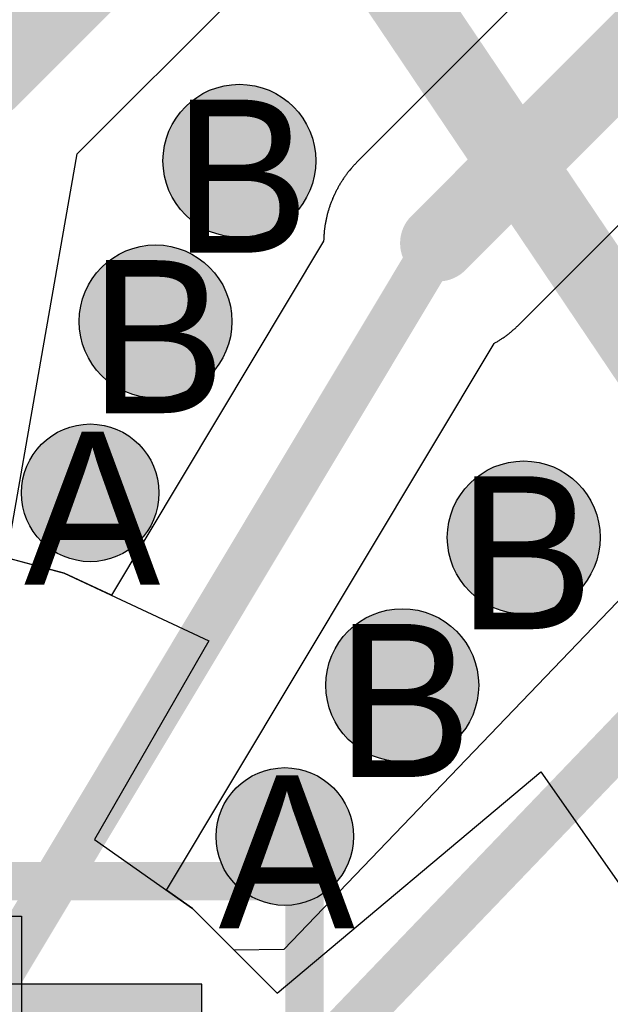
# Model space of a CAD drawing. Header units: millimetres. Extents: x -1.5 to 11.1, y -3 to 5.
# Tile 53 of 256: x 0.6352 to 0.7125, y 1.3064 to 1.4351. Entities that reach past the tile are written whole.
import ezdxf

# ---------------------------------------------------------------- set-up
doc = ezdxf.new("R2010")
doc.units = ezdxf.units.MM
doc.header["$MEASUREMENT"] = 0
for name, color, linetype, true_color in [('BottomLayer', 5, 'Continuous', 0x0000ff), ('BottomSolder', 6, 'Continuous', 0xff00ff), ('Document', 7, 'Continuous', 0x7f7f00), ('DrillDrawing', 1, 'Continuous', 0xff0000), ('Metal_2', 7, 'Continuous', 0x7f0000), ('Metal_3', 7, 'Continuous', 0x3f7f00), ('TopLayer', 1, 'Continuous', 0xff0000), ('TopOverlay', 2, 'Continuous', 0xffff00), ('TopSolder', 7, 'Continuous', 0x7f007f)]:
    doc.layers.add(name, color=color, linetype=linetype, true_color=true_color)
doc.styles.add('textstyle400', font='txt')
doc.styles.add('textstyle405', font='txt')
doc.styles.add('textstyle409', font='txt')
doc.styles.add('textstyle410', font='txt')
doc.styles.add('textstyle411', font='txt')
doc.styles.add('textstyle412', font='txt')

# ---------------------------------------------------------------- blocks, each defined once
blk = doc.blocks.new('QFN16_3_3___R__G_15')
at = {"layer": 'BottomSolder', "true_color": 0xff00ff}
blk.add_hatch(color=6, dxfattribs=at).paths.add_polyline_path([(-0.05906, -0.05906), (0.05906, -0.05906), (0.05906, 0.05906), (-0.05906, 0.05906)], flags=0)
at = {"layer": 'TopSolder', "true_color": 0x7f007f}
blk.add_hatch(color=216, dxfattribs=at).paths.add_polyline_path([(0.03545, 0.06793), (0.03545, 0.04231), (0.02361, 0.04231), (0.02361, 0.06793)], flags=0)
at = {"layer": 'BottomSolder', "color": 6, "true_color": 0xff00ff}
for p, q in [((0.05906, 0.05906), (-0.05906, 0.05906)), ((0.05906, -0.05906), (0.05906, 0.05906))]:
    blk.add_line(p, q, dxfattribs=at)
at = {"layer": 'TopOverlay'}
for points in [[(-0.02997, 0.0725, 0.005, 0.005, 0), (0.0725, 0.0725, 0.005, 0.005, 0)], [(0.0725, -0.0725, 0.005, 0.005, 0), (0.0725, 0.0725, 0.005, 0.005, 0)]]:
    blk.add_lwpolyline(points, format="xyseb", dxfattribs=at)
blk.add_lwpolyline([(0.07125, 0.0725, 0.0025, 0.0025, 1), (0.07375, 0.0725, 0.0025, 0.0025, 1)], format="xyseb", close=True, dxfattribs=at)
blk.add_lwpolyline([(0.07125, 0.0725, 0.0025, 0.0025, 1), (0.07375, 0.0725, 0.0025, 0.0025, 1)], format="xyseb", close=True, dxfattribs=at)
at = {"layer": 'TopSolder', "color": 216, "true_color": 0x7f007f}
for p, q in [((0.02361, 0.06793), (0.03545, 0.06793)), ((0.03545, 0.06793), (0.03545, 0.04231))]:
    blk.add_line(p, q, dxfattribs=at)

msp = doc.modelspace()

# ---------------------------------------------------------------- hatches: boundary and pattern name
at = {"layer": 'BottomLayer', "true_color": 0x0000ff}
h = msp.add_hatch(color=5, dxfattribs=at)
edge = h.paths.add_edge_path(flags=0)
edge.add_arc((0.66398, 1.41664), 0.01, 0, 360)
h = msp.add_hatch(color=5, dxfattribs=at)
edge = h.paths.add_edge_path(flags=0)
edge.add_arc((0.65301, 1.39565), 0.01, 0, 360)
h = msp.add_hatch(color=5, dxfattribs=at)
edge = h.paths.add_edge_path(flags=0)
edge.add_arc((0.64446, 1.37325), 0.009, 0, 360)
h = msp.add_hatch(color=5, dxfattribs=at)
edge = h.paths.add_edge_path(flags=0)
edge.add_arc((0.70118, 1.36742), 0.01, 0, 360)
h = msp.add_hatch(color=5, dxfattribs=at)
edge = h.paths.add_edge_path(flags=0)
edge.add_arc((0.68529, 1.34811), 0.01, 0, 360)
h = msp.add_hatch(color=5, dxfattribs=at)
edge = h.paths.add_edge_path(flags=0)
edge.add_arc((0.66992, 1.32834), 0.009, 0, 360)
at = {"layer": 'Metal_2', "true_color": 0x7f0000}
h = msp.add_hatch(color=16, dxfattribs=at)
edge = h.paths.add_edge_path(flags=0)
edge.add_arc((0.66398, 1.41664), 0.01, 0, 360)
h = msp.add_hatch(color=16, dxfattribs=at)
edge = h.paths.add_edge_path(flags=0)
edge.add_arc((0.65301, 1.39565), 0.01, 0, 360)
h = msp.add_hatch(color=16, dxfattribs=at)
edge = h.paths.add_edge_path(flags=0)
edge.add_arc((0.64446, 1.37325), 0.009, 0, 360)
h = msp.add_hatch(color=16, dxfattribs=at)
edge = h.paths.add_edge_path(flags=0)
edge.add_arc((0.70118, 1.36742), 0.01, 0, 360)
h = msp.add_hatch(color=16, dxfattribs=at)
edge = h.paths.add_edge_path(flags=0)
edge.add_arc((0.68529, 1.34811), 0.01, 0, 360)
h = msp.add_hatch(color=16, dxfattribs=at)
edge = h.paths.add_edge_path(flags=0)
edge.add_arc((0.66992, 1.32834), 0.009, 0, 360)
at = {"layer": 'Metal_3', "true_color": 0x3f7f00}
h = msp.add_hatch(color=76, dxfattribs=at)
edge = h.paths.add_edge_path(flags=0)
edge.add_arc((0.66398, 1.41664), 0.01, 0, 360)
h = msp.add_hatch(color=76, dxfattribs=at)
edge = h.paths.add_edge_path(flags=0)
edge.add_arc((0.65301, 1.39565), 0.01, 0, 360)
h = msp.add_hatch(color=76, dxfattribs=at)
edge = h.paths.add_edge_path(flags=0)
edge.add_arc((0.64446, 1.37325), 0.009, 0, 360)
h = msp.add_hatch(color=76, dxfattribs=at)
edge = h.paths.add_edge_path(flags=0)
edge.add_arc((0.70118, 1.36742), 0.01, 0, 360)
h = msp.add_hatch(color=76, dxfattribs=at)
edge = h.paths.add_edge_path(flags=0)
edge.add_arc((0.68529, 1.34811), 0.01, 0, 360)
h = msp.add_hatch(color=76, dxfattribs=at)
edge = h.paths.add_edge_path(flags=0)
edge.add_arc((0.66992, 1.32834), 0.009, 0, 360)
at = {"layer": 'TopLayer', "true_color": 0xff0000}
h = msp.add_hatch(color=1, dxfattribs=at)
edge = h.paths.add_edge_path(flags=0)
edge.add_arc((0.66398, 1.41664), 0.01, 0, 360)
h = msp.add_hatch(color=1, dxfattribs=at)
edge = h.paths.add_edge_path(flags=0)
edge.add_arc((0.65301, 1.39565), 0.01, 0, 360)
h = msp.add_hatch(color=1, dxfattribs=at)
edge = h.paths.add_edge_path(flags=0)
edge.add_arc((0.64446, 1.37325), 0.009, 0, 360)
h = msp.add_hatch(color=1, dxfattribs=at)
edge = h.paths.add_edge_path(flags=0)
edge.add_arc((0.70118, 1.36742), 0.01, 0, 360)
h = msp.add_hatch(color=1, dxfattribs=at)
edge = h.paths.add_edge_path(flags=0)
edge.add_arc((0.68529, 1.34811), 0.01, 0, 360)
h = msp.add_hatch(color=1, dxfattribs=at)
edge = h.paths.add_edge_path(flags=0)
edge.add_arc((0.66992, 1.32834), 0.009, 0, 360)

# ---------------------------------------------------------------- linework, layer by layer
at = {"layer": 'BottomLayer', "color": 5, "true_color": 0x0000ff}
for centre, radius in [((0.66398, 1.41664), 0.01), ((0.65301, 1.39565), 0.01), ((0.64446, 1.37325), 0.009), ((0.70118, 1.36742), 0.01), ((0.68529, 1.34811), 0.01), ((0.66992, 1.32834), 0.009)]:
    msp.add_circle(centre, radius, dxfattribs=at)
at = {"layer": 'Document'}
msp.add_lwpolyline([(-0.29948, 2.89888, 0.01, 0.01, 0), (0.76689, 1.31743, 0.01, 0.01, 0)], format="xyseb", dxfattribs=at)
at = {"layer": 'Metal_2', "color": 16, "true_color": 0x7f0000}
for centre, radius in [((0.66398, 1.41664), 0.01), ((0.65301, 1.39565), 0.01), ((0.64446, 1.37325), 0.009), ((0.70118, 1.36742), 0.01), ((0.68529, 1.34811), 0.01), ((0.66992, 1.32834), 0.009)]:
    msp.add_circle(centre, radius, dxfattribs=at)
at = {"layer": 'Metal_3', "color": 76, "true_color": 0x3f7f00}
for centre, radius in [((0.66398, 1.41664), 0.01), ((0.65301, 1.39565), 0.01), ((0.64446, 1.37325), 0.009), ((0.70118, 1.36742), 0.01), ((0.68529, 1.34811), 0.01), ((0.66992, 1.32834), 0.009)]:
    msp.add_circle(centre, radius, dxfattribs=at)
at = {"layer": 'TopLayer'}
for p, q in [((0.76, 1.4971), (0.67939, 1.41649)), ((0.64275, 1.41755), (0.71061, 1.4854)), ((0.70061, 1.39528), (0.78559, 1.48027)), ((0.638, 1.39047), (0.64275, 1.41755)), ((0.67844, 1.41544), (0.67837, 1.41536)), ((0.67851, 1.41553), (0.67844, 1.41544)), ((0.67858, 1.41561), (0.67851, 1.41553)), ((0.67865, 1.41569), (0.67858, 1.41561)), ((0.67872, 1.41577), (0.67865, 1.41569)), ((0.67879, 1.41586), (0.67872, 1.41577)), ((0.67887, 1.41594), (0.67879, 1.41586)), ((0.67894, 1.41602), (0.67887, 1.41594)), ((0.67901, 1.4161), (0.67894, 1.41602)), ((0.67909, 1.41618), (0.67901, 1.4161)), ((0.67916, 1.41626), (0.67909, 1.41618)), ((0.67924, 1.41634), (0.67916, 1.41626)), ((0.67932, 1.41641), (0.67924, 1.41634)), ((0.67939, 1.41649), (0.67932, 1.41641)), ((0.67747, 1.41413), (0.67741, 1.41404)), ((0.67753, 1.41422), (0.67747, 1.41413)), ((0.67759, 1.41431), (0.67753, 1.41422)), ((0.67765, 1.4144), (0.67759, 1.41431)), ((0.67771, 1.41449), (0.67765, 1.4144)), ((0.67778, 1.41458), (0.67771, 1.41449)), ((0.67784, 1.41467), (0.67778, 1.41458)), ((0.6779, 1.41475), (0.67784, 1.41467)), ((0.67797, 1.41484), (0.6779, 1.41475)), ((0.67803, 1.41493), (0.67797, 1.41484)), ((0.6781, 1.41502), (0.67803, 1.41493)), ((0.67817, 1.4151), (0.6781, 1.41502)), ((0.67823, 1.41519), (0.67817, 1.4151)), ((0.6783, 1.41527), (0.67823, 1.41519)), ((0.67837, 1.41536), (0.6783, 1.41527)), ((0.67675, 1.41291), (0.67669, 1.41281)), ((0.6768, 1.413), (0.67675, 1.41291)), ((0.67685, 1.4131), (0.6768, 1.413)), ((0.6769, 1.41319), (0.67685, 1.4131)), ((0.67696, 1.41329), (0.6769, 1.41319)), ((0.67701, 1.41338), (0.67696, 1.41329)), ((0.67706, 1.41348), (0.67701, 1.41338)), ((0.67712, 1.41357), (0.67706, 1.41348)), ((0.67718, 1.41367), (0.67712, 1.41357)), ((0.67723, 1.41376), (0.67718, 1.41367)), ((0.67729, 1.41385), (0.67723, 1.41376)), ((0.67735, 1.41394), (0.67729, 1.41385)), ((0.67741, 1.41404), (0.67735, 1.41394)), ((0.67614, 1.41162), (0.6761, 1.41152)), ((0.67618, 1.41173), (0.67614, 1.41162)), ((0.67623, 1.41183), (0.67618, 1.41173)), ((0.67627, 1.41193), (0.67623, 1.41183)), ((0.67631, 1.41203), (0.67627, 1.41193)), ((0.67636, 1.41212), (0.67631, 1.41203)), ((0.67641, 1.41222), (0.67636, 1.41212)), ((0.67645, 1.41232), (0.67641, 1.41222)), ((0.6765, 1.41242), (0.67645, 1.41232)), ((0.67655, 1.41252), (0.6765, 1.41242)), ((0.6766, 1.41262), (0.67655, 1.41252)), ((0.67664, 1.41271), (0.6766, 1.41262)), ((0.67669, 1.41281), (0.67664, 1.41271)), ((0.67566, 1.41029), (0.67563, 1.41019)), ((0.67569, 1.4104), (0.67566, 1.41029)), ((0.67573, 1.4105), (0.67569, 1.4104)), ((0.67576, 1.4106), (0.67573, 1.4105)), ((0.6758, 1.41071), (0.67576, 1.4106)), ((0.67583, 1.41081), (0.6758, 1.41071)), ((0.67587, 1.41091), (0.67583, 1.41081)), ((0.6759, 1.41101), (0.67587, 1.41091)), ((0.67594, 1.41112), (0.6759, 1.41101)), ((0.67598, 1.41122), (0.67594, 1.41112)), ((0.67602, 1.41132), (0.67598, 1.41122)), ((0.67606, 1.41142), (0.67602, 1.41132)), ((0.6761, 1.41152), (0.67606, 1.41142)), ((0.67533, 1.40902), (0.67531, 1.40892)), ((0.67536, 1.40913), (0.67533, 1.40902)), ((0.67538, 1.40924), (0.67536, 1.40913)), ((0.6754, 1.40934), (0.67538, 1.40924)), ((0.67543, 1.40945), (0.6754, 1.40934)), ((0.67546, 1.40956), (0.67543, 1.40945)), ((0.67548, 1.40966), (0.67546, 1.40956)), ((0.67551, 1.40977), (0.67548, 1.40966)), ((0.67554, 1.40987), (0.67551, 1.40977)), ((0.67557, 1.40998), (0.67554, 1.40987)), ((0.6756, 1.41008), (0.67557, 1.40998)), ((0.67563, 1.41019), (0.6756, 1.41008)), ((0.67511, 1.40773), (0.6751, 1.40763)), ((0.67513, 1.40784), (0.67511, 1.40773)), ((0.67514, 1.40795), (0.67513, 1.40784)), ((0.67516, 1.40806), (0.67514, 1.40795)), ((0.67517, 1.40817), (0.67516, 1.40806)), ((0.67519, 1.40827), (0.67517, 1.40817)), ((0.67521, 1.40838), (0.67519, 1.40827)), ((0.67523, 1.40849), (0.67521, 1.40838)), ((0.67525, 1.4086), (0.67523, 1.40849)), ((0.67527, 1.4087), (0.67525, 1.4086)), ((0.67529, 1.40881), (0.67527, 1.4087)), ((0.67531, 1.40892), (0.67529, 1.40881)), ((0.67502, 1.40665), (0.67501, 1.40654)), ((0.67501, 1.40654), (0.67501, 1.40643)), ((0.67501, 1.40643), (0.67501, 1.40632)), ((0.67503, 1.40676), (0.67502, 1.40665)), ((0.67504, 1.40697), (0.67503, 1.40687)), ((0.67503, 1.40687), (0.67503, 1.40676)), ((0.67505, 1.40708), (0.67504, 1.40697)), ((0.67506, 1.40719), (0.67505, 1.40708)), ((0.67507, 1.4073), (0.67506, 1.40719)), ((0.67508, 1.40741), (0.67507, 1.4073)), ((0.67509, 1.40752), (0.67508, 1.40741)), ((0.6751, 1.40763), (0.67509, 1.40752)), ((0.675, 1.40616), (0.64723, 1.35988)), ((0.67501, 1.40632), (0.675, 1.40621)), ((0.675, 1.40621), (0.675, 1.40616)), ((0.70005, 1.39475), (0.70013, 1.39483)), ((0.70013, 1.39483), (0.70021, 1.3949)), ((0.70021, 1.3949), (0.70029, 1.39497)), ((0.70029, 1.39497), (0.70037, 1.39505)), ((0.70037, 1.39505), (0.70045, 1.39512)), ((0.70045, 1.39512), (0.70053, 1.3952)), ((0.70053, 1.3952), (0.70061, 1.39528)), ((0.69842, 1.39347), (0.69851, 1.39353)), ((0.69851, 1.39353), (0.6986, 1.3936)), ((0.6986, 1.3936), (0.69869, 1.39366)), ((0.69869, 1.39366), (0.69878, 1.39372)), ((0.69878, 1.39372), (0.69887, 1.39379)), ((0.69887, 1.39379), (0.69896, 1.39385)), ((0.69896, 1.39385), (0.69904, 1.39392)), ((0.69904, 1.39392), (0.69913, 1.39398)), ((0.69913, 1.39398), (0.69922, 1.39405)), ((0.69922, 1.39405), (0.6993, 1.39412)), ((0.6993, 1.39412), (0.69939, 1.39419)), ((0.69939, 1.39419), (0.69947, 1.39425)), ((0.69947, 1.39425), (0.69956, 1.39432)), ((0.69956, 1.39432), (0.69964, 1.39439)), ((0.69964, 1.39439), (0.69973, 1.39446)), ((0.69973, 1.39446), (0.69981, 1.39454)), ((0.69981, 1.39454), (0.69989, 1.39461)), ((0.69989, 1.39461), (0.69997, 1.39468)), ((0.69997, 1.39468), (0.70005, 1.39475)), ((0.65443, 1.32134), (0.6973, 1.39278)), ((0.6973, 1.39278), (0.69731, 1.39279)), ((0.69731, 1.39279), (0.69741, 1.39284)), ((0.69741, 1.39284), (0.6975, 1.39289)), ((0.6975, 1.39289), (0.69759, 1.39295)), ((0.69759, 1.39295), (0.69769, 1.393)), ((0.69769, 1.393), (0.69778, 1.39306)), ((0.69778, 1.39306), (0.69787, 1.39312)), ((0.69787, 1.39312), (0.69797, 1.39318)), ((0.69797, 1.39318), (0.69806, 1.39323)), ((0.69806, 1.39323), (0.69815, 1.39329)), ((0.69815, 1.39329), (0.69824, 1.39335)), ((0.69824, 1.39335), (0.69833, 1.39341)), ((0.69833, 1.39341), (0.69842, 1.39347)), ((0.6335, 1.36478), (0.638, 1.39047)), ((0.72333, 1.36931), (0.66979, 1.31357)), ((0.62084, 1.36818), (0.64104, 1.36276)), ((0.64104, 1.36276), (0.6335, 1.36478)), ((0.64104, 1.36276), (0.66, 1.35392)), ((0.64723, 1.35988), (0.64104, 1.36276)), ((0.66, 1.35392), (0.645, 1.32794)), ((0.66894, 1.30785), (0.70342, 1.33678)), ((0.70342, 1.33678), (0.71691, 1.3175)), ((0.645, 1.32794), (0.65785, 1.31894)), ((0.65785, 1.31894), (0.65443, 1.32134)), ((0.65785, 1.31894), (0.66894, 1.30785)), ((0.66329, 1.3135), (0.65785, 1.31894)), ((0.66979, 1.31357), (0.66329, 1.3135))]:
    msp.add_line(p, q, dxfattribs=at)
for points in [[(0.63126, 1.42727, 0.01, 0.01, 0), (0.7, 1.49601, 0.01, 0.01, 0)], [(0.69, 1.40588, 0.01, 0.01, 0), (0.775, 1.49088, 0.01, 0.01, 0)], [(0.62953, 1.30512, 0.006, 0.006, 0), (0.69, 1.40588, 0.006, 0.006, 0)], [(0.65512, 1.27953, 0.006, 0.006, 0), (0.73789, 1.3657, 0.006, 0.006, 0)]]:
    msp.add_lwpolyline(points, format="xyseb", dxfattribs=at)
for points in [[(0.62876, 1.42727, 0.005, 0.005, 1), (0.63376, 1.42727, 0.005, 0.005, 1)], [(0.6875, 1.40588, 0.005, 0.005, 1), (0.6925, 1.40588, 0.005, 0.005, 1)], [(0.6885, 1.40588, 0.003, 0.003, 1), (0.6915, 1.40588, 0.003, 0.003, 1)]]:
    msp.add_lwpolyline(points, format="xyseb", close=True, dxfattribs=at)
at = {"layer": 'TopLayer', "color": 1, "true_color": 0xff0000}
for centre, radius in [((0.66398, 1.41664), 0.01), ((0.65301, 1.39565), 0.01), ((0.64446, 1.37325), 0.009), ((0.70118, 1.36742), 0.01), ((0.68529, 1.34811), 0.01), ((0.66992, 1.32834), 0.009)]:
    msp.add_circle(centre, radius, dxfattribs=at)

# ---------------------------------------------------------------- block references
msp.add_blockref('QFN16_3_3___R__G_15', (0.6, 1.25))

# ---------------------------------------------------------------- texts
at = {"layer": 'DrillDrawing'}
for s, style, p in [('B', 'textstyle400', (0.65532, 1.40464)), ('B', 'textstyle409', (0.64435, 1.38366)), ('A', 'textstyle405', (0.6358, 1.36125)), ('B', 'textstyle410', (0.69251, 1.35543)), ('B', 'textstyle411', (0.67662, 1.33612)), ('A', 'textstyle412', (0.66125, 1.31634))]:
    msp.add_text(s, height=0.02, dxfattribs=dict(at, style=style)).set_placement(p)

doc.saveas('drawing.dxf')
